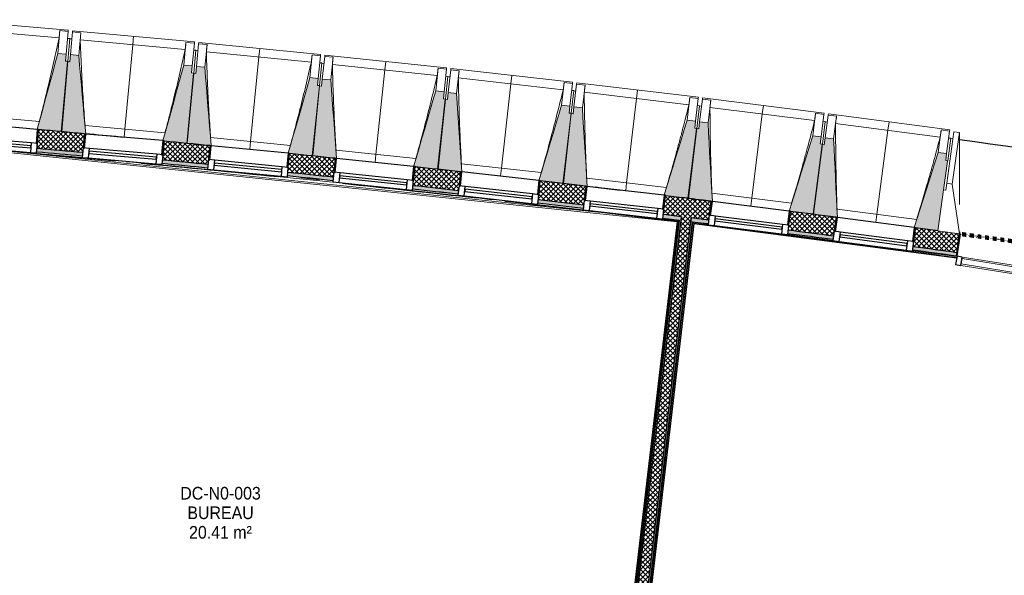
# Model space of a CAD drawing. Header units: millimetres. Extents: x -24070 to 30874, y -36590 to 4541.
# Tile 59 of 94: x -9272 to -2276, y -17807 to -13859. Entities that reach past the tile are written whole.
import ezdxf

# ---------------------------------------------------------------- set-up
doc = ezdxf.new("R2010")
doc.units = ezdxf.units.MM
doc.linetypes.add('Tiret', pattern=[2.5, 1.25, -1.25])
doc.layers.add('A-AREA', color=4, linetype='Tiret', lineweight=100, true_color=0x00ffff)
doc.layers.add('A-GLAZ', color=7, linetype='Continuous', lineweight=25, true_color=0x5c63b1)
for name, color, linetype, lineweight in [('A-AREA-IDEN', 7, 'Continuous', 30), ('A-FLOR-HRAL', 7, 'Continuous', 18), ('A-WALL', 7, 'Continuous', 25), ('A-WALL-PATT', 7, 'Continuous', 25), ('BATIEMENT', 7, 'Continuous', 18), ('BATIMENT', 7, 'Continuous', 25), ('FENETRES', 7, 'Continuous', 25), ('GEN', 7, 'Continuous', 18), ('SOLS', 7, 'Continuous', 25)]:
    doc.layers.add(name, color=color, linetype=linetype, lineweight=lineweight)
doc.styles.add('Arial', font='arial.ttf', dxfattribs={"width": 0.9, "height": 90})
pattern_1 = [(45, (0, 0), (-17.67767, 17.67767), []), (135, (0, 0), (-17.67767, -17.67767), [])]

# ---------------------------------------------------------------- blocks, each defined once
blk = doc.blocks.new('Panneau système - Vitré-356748-2021_015_1111_DCE_1_50_N0 FINI_PLB_GEN')
at = {"layer": 'BATIEMENT'}
for p, q in [((664, 20), (-664, 20)), ((-664, 20), (-664, -20)), ((664, -20), (664, 20)), ((-664, -20), (664, -20))]:
    blk.add_line(p, q, dxfattribs=at)
blk = doc.blocks.new('Meneau rectangulaire - AWS60_60x70-367281-2021_015_1111_DCE_1_50_N0 FINI_PLB_GEN')
at = {"layer": 'BATIMENT', "lineweight": 18}
for p, q in [((-2574.7, -15545.4), (-1263.7, -15757.4)), ((-2584.2, -15604.6), (-1273.3, -15816.6))]:
    blk.add_line(p, q, dxfattribs=at)
blk = doc.blocks.new('Meneau rectangulaire - AWS60_60x38-356571-2021_015_1111_DCE_1_50_N0 FINI_PLB_GEN')
at = {"layer": 'BATIMENT'}
for p, q in [((-38, 30), (0, 30)), ((-38, -30), (-38, 30)), ((0, 30), (0, -30)), ((0, -30), (-38, -30))]:
    blk.add_line(p, q, dxfattribs=at)
blk = doc.blocks.new('12_CORNIERE HABILLAGE - 12_CORNIERE HABILLAGE-370872-2021_015_1111_DCE_1_50_N0 FINI_PLB_GEN')
at = {"layer": 'GEN', "color": 8, "true_color": 0x808080}
for p, q in [((-3488.8, 158), (-3444.1, 158)), ((-3442.1, 160), (-3449.6, 160)), ((-3444.1, 158), (-3444.1, 0)), ((-3442.1, 0), (-3442.1, 160)), ((3442.1, 150.4), (3442.1, 0)), ((3444.1, 0), (3444.1, 150.4)), ((-3444.1, 0), (-3442.1, 0)), ((3442.1, 0), (3444.1, 0))]:
    blk.add_line(p, q, dxfattribs=at)
blk = doc.blocks.new('XXX_VIDE FENETRE - 550-377501-2021_015_1111_DCE_1_50_N0 FINI_PLB_GEN')
at = {"layer": 'A-GLAZ'}
for p, q in [((240, -120), (-240, -120)), ((-240, -120), (-240, -135)), ((-240, -135), (240, -135)), ((240, -135), (240, -120))]:
    blk.add_line(p, q, dxfattribs=at)
at = {"layer": 'FENETRES'}
for p, q in [((-285, 0), (-285, -100)), ((-275, 0), (-285, 0)), ((275, 0), (-275, 0)), ((-275, -100), (-275, 0)), ((285, 0), (275, 0)), ((275, 0), (275, -100)), ((285, -100), (285, 0)), ((-285, -100), (-275, -100)), ((-240, -100), (-285, -100)), ((-285, -100), (-285, -167.5)), ((-240, -167.5), (-240, -100)), ((240, -100), (-240, -100)), ((240, -100), (240, -167.5)), ((285, -100), (240, -100)), ((275, -100), (285, -100)), ((285, -167.5), (285, -100)), ((-285, -167.5), (-240, -167.5)), ((-240, -167.5), (240, -167.5)), ((240, -167.5), (285, -167.5))]:
    blk.add_line(p, q, dxfattribs=at)
blk = doc.blocks.new('Garde-corps - Garde-corps-505843-2021_015_1111_DCE_1_50_N0 FINI_PLB_GEN')
at = {"layer": 'A-FLOR-HRAL'}
for p, q in [((-9825.2, -14754.7), (-4600.3, -15294.7)), ((-9591.9, -14768.4), (-4588.7, -15285.5)), ((-8517.7, -14869.2), (-8488.4, -14872)), ((-8258.5, -14881.8), (-8097.5, -14897.3)), ((-8084.4, -14898.6), (-7936.5, -14913)), ((-7981.2, -14920.5), (-7771.3, -14941.2)), ((-7273.8, -14982.5), (-7144.3, -14995.9)), ((-6635.1, -15058.7), (-6618.7, -15060.5)), ((-6556.6, -15067.2), (-6458.6, -15077.8)), ((-6479.6, -15063.6), (-6333.6, -15079.5)), ((-6318.2, -15081.2), (-6156.9, -15099.1)), ((-4600.3, -15294.7), (-4938.3, -18181)), ((-4598.5, -15293.3), (-4936.9, -18182.8)), ((-4596.6, -15291.7), (-4935.4, -18184.8)), ((-4588.7, -15285.5), (-4929.1, -18192.7)), ((-4701.1, -15268.7), (-4585.3, -15282.9))]:
    blk.add_line(p, q, dxfattribs=at)
at = {"layer": 'A-FLOR-HRAL', "flags": 128}
for points in [[(-4600.3, -15294.7), (-4600.3, -15294.7), (-4600.2, -15294.6), (-4600.1, -15294.5), (-4599.9, -15294.3), (-4599.6, -15294.1), (-4599.4, -15294), (-4599.2, -15293.8), (-4598.9, -15293.6), (-4598.7, -15293.4), (-4598.5, -15293.3)], [(-4596.6, -15291.7), (-4592.6, -15288.6), (-4588.7, -15285.5)], [(-4588.7, -15285.5), (-4588.5, -15285.4), (-4588.2, -15285.2), (-4587.7, -15284.8), (-4587.2, -15284.4), (-4586.6, -15283.9), (-4586, -15283.4), (-4585.3, -15282.9)]]:
    blk.add_lwpolyline(points, dxfattribs=at)
at = {"layer": 'A-FLOR-HRAL'}
for radius, start, end in [(137273, 83.001273, 85.19666), (137271.2, 84.911937, 85.195943), (137269.6, 84.677453, 85.195271), (137283.1, 84.777165, 84.913087), (137269.6, 84.193646, 84.601317), (137283.1, 84.030833, 84.166322), (137269.6, 83.602126, 84.001978), (137271.2, 83.550483, 83.770246), (137269.6, 83.002675, 83.51766), (137283.1, 83.283636, 83.419558), (137271.2, 83.001996, 83.285881)]:
    blk.add_arc((-21322.9, -151541.9), radius, start, end, dxfattribs=at)
blk = doc.blocks.new('Garde-corps - Garde-corps-506028-2021_015_1111_DCE_1_50_N0 FINI_PLB_GEN')
at = {"layer": 'A-FLOR-HRAL'}
for p, q in [((-4835.2, -18259), (-4488.4, -15297.9)), ((-4834.3, -18312.6), (-4482.2, -15305.8)), ((-4832.8, -18314.6), (-4480.6, -15307.8)), ((-4831.3, -18316.4), (-4479.2, -15309.6)), ((-4488.4, -15297.9), (-4380.4, -15312)), ((-4480.6, -15307.8), (-4479.2, -15307.9)), ((-4479.2, -15309.6), (-2614.4, -15553.2)), ((-3815.2, -15385.8), (-3493.3, -15427.8)), ((-2928.1, -15501.6), (-2612.7, -15542.8)), ((-2615.8, -15539.3), (-2612.2, -15539.8))]:
    blk.add_line(p, q, dxfattribs=at)
at = {"layer": 'A-FLOR-HRAL', "flags": 128}
blk.add_lwpolyline([(-4482.2, -15305.8), (-4485.3, -15301.9), (-4488.4, -15297.9)], dxfattribs=at)
at = {"layer": 'A-FLOR-HRAL'}
for radius, start, end in [(137273, 82.166733, 82.953168), (137269.6, 82.166766, 82.951749), (137271.2, 82.16675, 82.559535)]:
    blk.add_arc((-21322.9, -151541.9), radius, start, end, dxfattribs=at)
for points, knots in [([(-4488.4, -15297.9), (-4488.4, -15297.9), (-4488.4, -15297.9), (-4488.5, -15297.8), (-4488.5, -15297.8), (-4488.6, -15297.7), (-4488.6, -15297.6), (-4488.7, -15297.5), (-4488.8, -15297.4), (-4488.8, -15297.3), (-4488.9, -15297.2), (-4489, -15297.1), (-4489.1, -15297), (-4489.2, -15296.8), (-4489.3, -15296.7), (-4489.5, -15296.5), (-4489.6, -15296.4), (-4489.7, -15296.3), (-4489.8, -15296.1), (-4490.1, -15295.7), (-4490.5, -15295.2), (-4490.9, -15294.7), (-4491, -15294.5)], [0, 0, 0, 0, 0.071429, 0.107143, 0.142857, 0.178571, 0.214286, 0.25, 0.285714, 0.321429, 0.357143, 0.392857, 0.428571, 0.464286, 0.5, 0.535714, 0.571429, 0.607143, 0.642857, 0.714286, 0.857143, 1, 1, 1, 1]), ([(-4479.2, -15309.6), (-4479.2, -15309.6), (-4479.2, -15309.6), (-4479.3, -15309.5), (-4479.4, -15309.4), (-4479.5, -15309.3), (-4479.6, -15309.1), (-4479.8, -15308.9), (-4479.9, -15308.7), (-4480.1, -15308.5), (-4480.3, -15308.3), (-4480.4, -15308), (-4480.6, -15307.9), (-4480.6, -15307.8)], [0.075, 0.075, 0.075, 0.075, 0.15, 0.2125, 0.275, 0.35, 0.425, 0.5, 0.6, 0.7, 0.775, 0.85, 1, 1, 1, 1])]:
    blk.add_open_spline(points, degree=3, knots=knots, dxfattribs=at)
blk = doc.blocks.new('B02_ARC_rvt-1-2021_015_1111_DCE_1_50_N0 FINI_PLB_GEN')
at = {"layer": 'A-WALL-PATT', "lineweight": 18}
h = blk.add_hatch(dxfattribs=at)
h.set_pattern_fill('FP_1', color=256, style=0, pattern_type=2)
h.set_pattern_definition(pattern_1)
h.paths.add_polyline_path([(-2612.4, -15514.6), (-2594.6, -15381.2), (-2906.6, -15338.2), (-2924.2, -15472), (-2712.5, -15500.8)])
h.paths.add_polyline_path([(-3489.2, -15396.8), (-3471.6, -15263), (-3794.6, -15221.1), (-3811.3, -15355), (-3493.4, -15396.3)])
h.paths.add_polyline_path([(-4376.8, -15283.5), (-4360.1, -15149.5), (-4683.3, -15109.7), (-4698.3, -15243.9), (-4380.8, -15283)])
h.paths.add_polyline_path([(-5264.3, -15176.1), (-5249.3, -15041.9), (-5572.8, -15004.2), (-5587.8, -15138.4), (-5268.1, -15175.6)])
h.paths.add_polyline_path([(-6154.1, -15074.2), (-6139.2, -14940), (-6462.9, -14904.4), (-6477, -15038.7), (-6157.7, -15073.8)])
h.paths.add_polyline_path([(-7043.8, -14978.3), (-7030.1, -14843.9), (-7353.6, -14810.5), (-7366.9, -14944.9), (-7047.2, -14977.9)])
h.paths.add_polyline_path([(-7934, -14888.1), (-7921.1, -14753.7), (-8245, -14722.4), (-8256.4, -14856.9), (-7937.2, -14887.8)])
h.paths.add_polyline_path([(-8824, -14803.8), (-8812.5, -14669.3), (-9136.9, -14640.1), (-9148.3, -14774.6), (-8826.9, -14803.6)])
h.paths.add_polyline_path([(-9716.2, -14725.2), (-9704.9, -14590.7), (-10029.3, -14563.6), (-10039.9, -14698.1), (-9718.9, -14725)])
h.paths.add_polyline_path([(-10608, -14652.5), (-10597.7, -14517.9), (-10922.2, -14492.9), (-10931.9, -14627.5), (-10610.6, -14652.3)])
h.paths.add_polyline_path([(-11500.3, -14585.6), (-11490.9, -14450.9), (-11815.5, -14428), (-11823.4, -14562.8), (-11502.7, -14585.4)])
h.paths.add_polyline_path([(-12392.2, -14524.5), (-12384.2, -14389.7), (-12709.2, -14368.9), (-12717.2, -14503.7), (-12394.2, -14524.4)])
h.paths.add_polyline_path([(-13286.1, -14469.2), (-13278.2, -14334.4), (-13603.3, -14315.7), (-13610.4, -14450.5), (-13288, -14469.1)])
h.paths.add_polyline_path([(-14179.6, -14419.7), (-14172.5, -14284.9), (-14497.7, -14268.3), (-14503.9, -14403.2), (-14181.3, -14419.6)])
h.paths.add_polyline_path([(-15073.3, -14376.1), (-15067.1, -14241.2), (-15392.5, -14226.8), (-15397.8, -14361.7), (-15074.8, -14376)])
h.paths.add_polyline_path([(-15967.3, -14338.3), (-15962, -14203.4), (-16287.4, -14191), (-16291.9, -14326), (-15968.6, -14338.2)])
h.paths.add_polyline_path([(-16861.5, -14306.3), (-16857.1, -14171.3), (-17182.6, -14161.1), (-17186.2, -14296.1), (-16862.6, -14306.2)])
h.paths.add_polyline_path([(-17755.9, -14280.1), (-17752.4, -14145.2), (-18078, -14137.1), (-18080.6, -14272.1), (-17756.8, -14280.1)])
h.paths.add_polyline_path([(-18650.5, -14259.8), (-18647.8, -14124.8), (-18973.4, -14118.9), (-18974.8, -14253.9), (-18651.1, -14259.8)])
h.paths.add_polyline_path([(-23343, -14248.6), (-23124.3, -14245.6), (-23126, -14110.6), (-23345.1, -14113.6), (-23343, -14247.7)])
h.paths.add_polyline_path([(-19545.2, -14245.3), (-19543.4, -14110.3), (-19869, -14106.5), (-19869.7, -14241.5), (-19545.6, -14245.3)])
h.paths.add_polyline_path([(-22554.3, -14239.3), (-22229.5, -14236.8), (-22230.4, -14101.8), (-22556, -14104.3), (-22554.3, -14237.9)])
h.paths.add_polyline_path([(-20439.9, -14236.6), (-20439, -14101.6), (-20764.7, -14099.9), (-20764.7, -14234.9), (-20440.2, -14236.6)])
h.paths.add_polyline_path([(-21659.5, -14234.2), (-21334.7, -14233.8), (-21334.7, -14098.8), (-21660.4, -14099.2), (-21659.5, -14233.9)])
at = {"layer": 'A-WALL-PATT', "true_color": 0xdadada}
h = blk.add_hatch(color=254, dxfattribs=at)
h.paths.add_polyline_path([(-2615.8, -15539.3), (-2612.4, -15514.6), (-2924.2, -15472), (-2927.5, -15496.8), (-2737.8, -15522.6)])
h.paths.add_polyline_path([(-3492.5, -15421.6), (-3489.2, -15396.8), (-3811.3, -15355), (-3814.4, -15379.8), (-3493.4, -15421.5)])
h.paths.add_polyline_path([(-4379.9, -15308.3), (-4376.8, -15283.5), (-4500.5, -15268.2), (-4503.4, -15293), (-4380.8, -15308.2)])
h.paths.add_polyline_path([(-4572.9, -15284.4), (-4570, -15259.6), (-4698.3, -15243.9), (-4701.1, -15268.7), (-4579.1, -15283.7)])
h.paths.add_polyline_path([(-5267, -15200.9), (-5264.3, -15176.1), (-5587.8, -15138.4), (-5590.5, -15163.2), (-5268.1, -15200.8)])
h.paths.add_polyline_path([(-6156.9, -15099.1), (-6154.1, -15074.2), (-6477, -15038.7), (-6479.6, -15063.6), (-6157.7, -15099)])
h.paths.add_polyline_path([(-7046.4, -15003.1), (-7043.8, -14978.3), (-7366.9, -14944.9), (-7369.3, -14969.7), (-7047.2, -15003)])
h.paths.add_polyline_path([(-7936.5, -14913), (-7934, -14888.1), (-8256.4, -14856.9), (-8258.5, -14881.8), (-7937.2, -14912.9)])
h.paths.add_polyline_path([(-8826.1, -14828.7), (-8824, -14803.8), (-9148.3, -14774.6), (-9150.4, -14799.5), (-8826.9, -14828.7)])
h.paths.add_polyline_path([(-9718.3, -14750.1), (-9716.2, -14725.2), (-9847.3, -14714.2), (-9849.8, -14739), (-9718.9, -14750.1)])
h.paths.add_polyline_path([(-9919.5, -14733.2), (-9917.1, -14708.3), (-10039.9, -14698.1), (-10041.8, -14723.1), (-9925.8, -14732.7)])
h.paths.add_polyline_path([(-10610, -14677.4), (-10608, -14652.5), (-10931.9, -14627.5), (-10933.7, -14652.5), (-10610.6, -14677.4)])
h.paths.add_polyline_path([(-11502.1, -14610.5), (-11500.3, -14585.6), (-11823.4, -14562.8), (-11824.9, -14587.7), (-11502.7, -14610.5)])
h.paths.add_polyline_path([(-12393.6, -14549.5), (-12392.2, -14524.5), (-12717.2, -14503.7), (-12718.6, -14528.7), (-12394.2, -14549.4)])
h.paths.add_polyline_path([(-13287.6, -14494.1), (-13286.1, -14469.2), (-13610.4, -14450.5), (-13611.7, -14475.5), (-13288, -14494.1)])
h.paths.add_polyline_path([(-14180.9, -14444.7), (-14179.6, -14419.7), (-14311.6, -14412.9), (-14313.7, -14437.8), (-14181.3, -14444.7)])
h.paths.add_polyline_path([(-14383.6, -14434.3), (-14381.6, -14409.3), (-14503.9, -14403.2), (-14505.1, -14428.2), (-14389.9, -14433.9)])
h.paths.add_polyline_path([(-15074.4, -14401), (-15073.3, -14376.1), (-15397.8, -14361.7), (-15398.8, -14386.7), (-15074.8, -14401)])
h.paths.add_polyline_path([(-15968.3, -14363.2), (-15967.3, -14338.3), (-16291.9, -14326), (-16292.7, -14351), (-15968.6, -14363.2)])
h.paths.add_polyline_path([(-16862.3, -14331.3), (-16861.5, -14306.3), (-17186.2, -14296.1), (-17186.8, -14321.1), (-16862.6, -14331.2)])
h.paths.add_polyline_path([(-17756.6, -14305.1), (-17755.9, -14280.1), (-18080.6, -14272.1), (-18081.1, -14297.1), (-17756.8, -14305.1)])
h.paths.add_polyline_path([(-18651, -14284.8), (-18650.5, -14259.8), (-18975.3, -14253.8), (-18975.6, -14278.8), (-18651.1, -14284.8)])
h.paths.add_polyline_path([(-23207.7, -14271.7), (-23124, -14270.6), (-23124.7, -14245.6), (-23208, -14246.7), (-23207.7, -14271.5)])
h.paths.add_polyline_path([(-19545.5, -14270.3), (-19545.6, -14245.3), (-19870, -14241.5), (-19869.7, -14266.5), (-19545.6, -14270.3)])
h.paths.add_polyline_path([(-22554, -14264.3), (-22229.4, -14261.8), (-22229.8, -14236.8), (-22554.3, -14239.3)])
h.paths.add_polyline_path([(-20440.1, -14261.6), (-20440.2, -14236.6), (-20764.7, -14234.9), (-20764.7, -14259.9), (-20440.2, -14261.6)])
h.paths.add_polyline_path([(-21659.4, -14259.2), (-21334.8, -14258.8), (-21334.8, -14233.8), (-21659.5, -14234.2)])
h = blk.add_hatch(color=254, dxfattribs=at)
h.paths.add_polyline_path([(-4914.1, -18197.4), (-4572.9, -15284.4), (-4585.3, -15282.9), (-4926.5, -18196)])
h.paths.add_polyline_path([(-4554.3, -15125.5), (-4554.2, -15124.6), (-4566.6, -15123.2), (-4566.6, -15124), (-4560.5, -15124.8)])
at = {"layer": 'A-WALL-PATT', "lineweight": 18}
h = blk.add_hatch(dxfattribs=at)
h.set_pattern_fill('FP_1', color=256, style=0, pattern_type=2)
h.set_pattern_definition(pattern_1)
h.paths.add_polyline_path([(-4846, -18218), (-4500.5, -15268.2), (-4570, -15259.6), (-4915.5, -18209.9), (-4854.1, -18217)])
h.paths.add_polyline_path([(-4484.8, -15134.1), (-4484.8, -15132.7), (-4554.2, -15124.8), (-4554.2, -15125.5), (-4495.6, -15132.8)])
at = {"layer": 'A-WALL-PATT', "lineweight": 5, "true_color": 0xdadada}
h = blk.add_hatch(color=254, dxfattribs=at)
h.paths.add_polyline_path([(-4841.7, -18289), (-4491, -15294.5), (-4503.4, -15293), (-4854.1, -18287.5), (-4846, -18288.5)])
h.paths.add_polyline_path([(-4472.4, -15135.6), (-4472.3, -15134.2), (-4484.7, -15132.8), (-4484.7, -15134.1), (-4478.6, -15134.8)])
at = {"layer": 'A-AREA'}
blk.add_line((-2594, -15380.8), (-2588.7, -15381.5), dxfattribs=at)
blk.add_arc((-21322.9, -151541.9), 137443.1, 79.294939, 82.165076, dxfattribs=at)
at = {"layer": 'A-WALL'}
for p, q in [((-4554.3, -15125.5), (-4554.2, -15124.6)), ((-4484.8, -15134.1), (-4484.7, -15132.8)), ((-4570, -15259.6), (-4698.3, -15243.9)), ((-4914.1, -18197.4), (-4572.9, -15284.4)), ((-4844.5, -18205.6), (-4503.4, -15293)), ((-4572.9, -15284.4), (-4570, -15259.6)), ((-4570, -15259.6), (-4572.9, -15284.4)), ((-4500.5, -15268.2), (-4503.4, -15293)), ((-4503.4, -15293), (-4500.5, -15268.2)), ((-4376.8, -15283.5), (-4500.5, -15268.2))]:
    blk.add_line(p, q, dxfattribs=at)
at = {"layer": 'A-WALL', "flags": 128}
for points in [[(-4554.3, -15125.5), (-4560.5, -15124.8), (-4566.7, -15124)], [(-4566.7, -15124), (-4560.5, -15124.8), (-4554.3, -15125.5)], [(-4472.4, -15135.6), (-4478.6, -15134.8), (-4484.8, -15134.1)], [(-4484.8, -15134.1), (-4478.6, -15134.8), (-4472.4, -15135.6)]]:
    blk.add_lwpolyline(points, dxfattribs=at)
at = {"layer": 'A-WALL'}
for start, end in [(84.77723, 84.913127), (84.404212, 84.539372), (84.030829, 84.166362), (83.657447, 83.79298), (83.283701, 83.419598), (82.537301, 82.672834), (82.168129, 82.299452)]:
    blk.add_arc((-21322.9, -151541.9), 137308.1, start, end, dxfattribs=at)
at = {"layer": 'BATIEMENT', "lineweight": 25}
for p, q in [((-8812.7, -14671.1), (-8812.5, -14669.3)), ((-5249.5, -15043.6), (-5249.3, -15041.9)), ((-4566.6, -15123.2), (-4566.7, -15124)), ((-4472.3, -15134.2), (-4566.6, -15123.2)), ((-4472.4, -15135.6), (-4472.3, -15134.2)), ((-4585.3, -15282.9), (-4926.5, -18196)), ((-4832.1, -18207), (-4491, -15294.5)), ((-2747.4, -15359.8), (-2906.6, -15338.2)), ((-2615.8, -15539.3), (-2594.1, -15381.3))]:
    blk.add_line(p, q, dxfattribs=at)
at = {"layer": 'BATIEMENT', "lineweight": 25, "flags": 128}
for points in [[(-4566.7, -15124), (-4625, -15116.8), (-4683.3, -15109.7)], [(-4360.1, -15149.5), (-4416.3, -15142.6), (-4472.4, -15135.6)], [(-4701.1, -15268.7), (-4643.2, -15275.8), (-4585.3, -15282.9)], [(-4491, -15294.5), (-4435.5, -15301.4), (-4379.9, -15308.3)]]:
    blk.add_lwpolyline(points, dxfattribs=at)
at = {"layer": 'BATIEMENT', "lineweight": 25}
for radius, start, end in [(137443.1, 84.777576, 84.91334), (137443.1, 84.404192, 84.539953), (137283.1, 84.777165, 84.913087), (137443.1, 84.03081, 84.166576), (137283.1, 84.404215, 84.539265), (137283.1, 84.030833, 84.166323), (137443.1, 83.657428, 83.793194), (137443.1, 83.284048, 83.419812), (137283.1, 83.657451, 83.79294), (137283.1, 83.283636, 83.419558), (137443.1, 82.537283, 82.673048), (137283.1, 82.537305, 82.672794), (137283.1, 82.168129, 82.299412)]:
    blk.add_arc((-21322.9, -151541.9), radius, start, end, dxfattribs=at)
at = {"layer": 'BATIMENT'}
blk.add_line((-5239.5, -15043), (-5006.2, -15070.7), dxfattribs=at)
blk.add_arc((-21322.9, -151541.9), 137443.1, 84.671198, 84.773454, dxfattribs=at)
at = {"layer": 'SOLS'}
for p, q in [((-9044.9, -14648.3), (-9054.9, -14647.4)), ((-6460.5, -14904.7), (-6462.9, -14904.4)), ((-7208.7, -14986.2), (-7273.6, -14979.6)), ((-7143.9, -14993), (-7207.8, -14986.3)), ((-5153.7, -15053.2), (-5179.4, -15050.1)), ((-3557.9, -15413.1), (-3562.8, -15412.4)), ((-3539.6, -15415.4), (-3545.1, -15414.7))]:
    blk.add_line(p, q, dxfattribs=at)
at = {"layer": 'BATIEMENT', "lineweight": 18}
for name in ['Garde-corps - Garde-corps-505843-2021_015_1111_DCE_1_50_N0 FINI_PLB_GEN', 'Garde-corps - Garde-corps-506028-2021_015_1111_DCE_1_50_N0 FINI_PLB_GEN']:
    blk.add_blockref(name, (0, 0), dxfattribs=at)
at = {"layer": 'BATIMENT', "lineweight": 18, "extrusion": (0, 0, -1), "rotation": 9.184723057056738}
blk.add_blockref('Meneau rectangulaire - AWS60_60x38-356571-2021_015_1111_DCE_1_50_N0 FINI_PLB_GEN', (2617, -15569), dxfattribs=at)
at = {"layer": 'BATIMENT', "lineweight": 18}
blk.add_blockref('Meneau rectangulaire - AWS60_60x70-367281-2021_015_1111_DCE_1_50_N0 FINI_PLB_GEN', (0, 0), dxfattribs=at)
at = {"layer": 'BATIMENT', "lineweight": 18, "rotation": 170.8152769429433}
blk.add_blockref('Panneau système - Vitré-356748-2021_015_1111_DCE_1_50_N0 FINI_PLB_GEN', (-1924, -15681), dxfattribs=at)
at = {"layer": 'FENETRES', "lineweight": 18}
for p, rotation in [((-9420.8, -14614.9), 355.1300079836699), ((-8528.7, -14695.3), 355.1300079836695), ((-7637.2, -14781.6), 354.383875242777), ((-6746.2, -14873.7), 354.0108088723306), ((-5855.9, -14971.6), 353.6377425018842), ((-4966.3, -15075.2), 353.6377425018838), ((-4077.3, -15184.7), 352.8916097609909), ((-3189.1, -15299.9), 352.5185433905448)]:
    blk.add_blockref('XXX_VIDE FENETRE - 550-377501-2021_015_1111_DCE_1_50_N0 FINI_PLB_GEN', p, dxfattribs=dict(at, rotation=rotation))
at = {"layer": 'GEN', "lineweight": 18, "rotation": 350.8152769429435}
blk.add_blockref('12_CORNIERE HABILLAGE - 12_CORNIERE HABILLAGE-370872-2021_015_1111_DCE_1_50_N0 FINI_PLB_GEN', (785.8, -16088.8), dxfattribs=at)
blk = doc.blocks.new('20_MUR PREFA_01 - Type 1-3119337-2021_015_1111_DCE_1_50_N0 FINI_PLB_GEN')
at = {"layer": 'GEN'}
for p, q in [((0, 722.1), (0, 661.4)), ((0, 661.4), (0, 58.5)), ((0, 0.7), (0, 58.5))]:
    blk.add_line(p, q, dxfattribs=at)
blk = doc.blocks.new('26_POTEAU GAUCHE - MODULE_05-3157953-2021_015_1111_DCE_1_50_N0 FINI_PLB_GEN')
at = {"layer": 'BATIMENT', "lineweight": 18}
for p, q in [((-435, 713), (-395, 713)), ((-435, 344), (-435, 713)), ((-395, 713), (-324.2, 208.1)), ((-395, 344), (-395, 713)), ((-450, 663), (-435, 663)), ((-450, 294), (-450, 500.9)), ((-450, 0), (-450, 294)), ((-450, 294), (-435, 294)), ((-435, 294), (-435, 344)), ((-435, 344), (-395, 344)), ((-395, 344), (-295, 0)), ((-295, 0), (-450, 0))]:
    blk.add_line(p, q, dxfattribs=at)
blk = doc.blocks.new('B02_DC_STR_rvt-1-2021_015_1111_DCE_1_50_N0 FINI_PLB_GEN')
at = {"layer": 'BATIMENT', "lineweight": 5, "true_color": 0x787878}
for points in [[(-8972.4, -14653.8), (-8929.9, -14154.7), (-8944.9, -14153.4), (-8940.6, -14103.6), (-9000.4, -14098.5), (-9146.6, -14638.2), (-9136.8, -14639.1), (-9136.8, -14639.8), (-9073.6, -14645.1)], [(-8802.6, -14670.9), (-8851.8, -14113.2), (-8911.6, -14107.7), (-8916.2, -14157.5), (-8931.1, -14156.1), (-8976.9, -14654.9), (-8868.5, -14664.8)], [(-8080.6, -14737.1), (-8034.9, -14238.3), (-8049.8, -14237), (-8045.2, -14187.2), (-8105, -14181.7), (-8254.2, -14718.7), (-8244.7, -14719.5), (-8244.7, -14722.1), (-8102.2, -14735.2)], [(-7911, -14754.7), (-7956.5, -14197.3), (-8016.2, -14191.5), (-8021.1, -14241.2), (-8036.1, -14239.8), (-8085.1, -14738.3), (-7920.9, -14754.4), (-7920.8, -14753.7), (-7916.6, -14754.1)], [(-7189.4, -14826.3), (-7140.4, -14327.8), (-7155.3, -14326.4), (-7150.4, -14276.6), (-7210.1, -14270.7), (-7363.4, -14808.5), (-7353.5, -14809.5), (-7353.5, -14810.2), (-7286.8, -14816.7)], [(-7019.9, -14845), (-7061.8, -14287.3), (-7121.5, -14281.1), (-7126.7, -14330.8), (-7141.6, -14329.2), (-7193.9, -14827.4), (-7029.8, -14844.6), (-7029.7, -14843.9)], [(-6298.8, -14921.3), (-6246.5, -14423.1), (-6261.4, -14421.6), (-6256.2, -14371.9), (-6315.9, -14365.6), (-6472.6, -14902.4), (-6462.8, -14903.4), (-6462.8, -14904.1), (-6314.1, -14919.7)], [(-6129.3, -14941.1), (-6167.6, -14383.2), (-6227.3, -14376.5), (-6232.8, -14426.2), (-6247.7, -14424.6), (-6303.2, -14922.4), (-6139.2, -14940.7), (-6138.9, -14940), (-6134.1, -14940.5)], [(-5408.8, -15022.1), (-5353.3, -14524.3), (-5368.2, -14522.6), (-5362.6, -14472.9), (-5422.3, -14466.3), (-5582.5, -15002), (-5572.7, -15003.1), (-5572.7, -15003.8), (-5502.5, -15011.7)], [(-5239.4, -15043.7), (-5274.1, -14484.8), (-5333.7, -14477.8), (-5339.6, -14527.4), (-5354.5, -14525.7), (-5413.2, -15023.1), (-5239.6, -15043.6)], [(-4519.4, -15128.7), (-4460.7, -14631.2), (-4475.6, -14629.5), (-4469.7, -14579.8), (-4529.3, -14572.8), (-4692.5, -15105.7), (-4683, -15106.8), (-4683, -15109.4), (-4525.9, -15127.9)], [(-4350.3, -15150.6), (-4381.3, -14592.3), (-4440.9, -14584.9), (-4447, -14634.5), (-4461.9, -14632.6), (-4523.9, -15129.7), (-4360.2, -15150.1), (-4360.1, -15149.4)], [(-3630.8, -15241), (-3568.8, -14744), (-3583.7, -14742.1), (-3577.5, -14692.5), (-3637.1, -14685.1), (-3804.3, -15218.7), (-3794.5, -15220), (-3794.5, -15220.6), (-3720.8, -15229.8)], [(-3461.8, -15264.1), (-3489.2, -14705.6), (-3548.7, -14697.8), (-3555.2, -14747.3), (-3570.1, -14745.4), (-3635.3, -15242), (-3471.7, -15263.5), (-3471.6, -15262.8), (-3465.2, -15263.7)], [(-2747.3, -15358.6), (-2678.8, -14864), (-2678, -14864.1), (-2677.8, -14862.6), (-2692.6, -14860.6), (-2686.1, -14811), (-2745.6, -14803.2), (-2916.3, -15335.7), (-2906.5, -15337), (-2906.5, -15337.7), (-2747.5, -15358.6)]]:
    blk.add_hatch(color=8, dxfattribs=at).paths.add_polyline_path(points)
at = {"layer": 'BATIEMENT'}
for p, q in [((-8940.6, -14103.6), (-9000.4, -14098.5)), ((-8944.9, -14153.4), (-8940.6, -14103.6)), ((-8911.6, -14107.7), (-8916.2, -14157.5)), ((-8851.8, -14113.2), (-8911.6, -14107.7)), ((-8931.1, -14156.1), (-8976.9, -14654.9)), ((-8972.4, -14653.8), (-8929.9, -14154.7)), ((-8929.9, -14154.7), (-8944.9, -14153.4)), ((-8916.2, -14157.5), (-8931.1, -14156.1)), ((-8045.2, -14187.2), (-8105, -14181.7)), ((-8049.8, -14237), (-8045.2, -14187.2)), ((-8016.2, -14191.5), (-8021.1, -14241.2)), ((-7956.5, -14197.3), (-8016.2, -14191.5)), ((-8036.1, -14239.8), (-8085.1, -14738.3)), ((-8080.6, -14737.1), (-8034.9, -14238.3)), ((-8034.9, -14238.3), (-8049.8, -14237)), ((-8021.1, -14241.2), (-8036.1, -14239.8)), ((-7150.4, -14276.6), (-7210.1, -14270.7)), ((-7141.6, -14329.2), (-7193.9, -14827.4)), ((-7189.4, -14826.3), (-7140.4, -14327.8)), ((-7155.3, -14326.4), (-7150.4, -14276.6)), ((-7140.4, -14327.8), (-7155.3, -14326.4)), ((-7126.7, -14330.8), (-7141.6, -14329.2)), ((-7121.5, -14281.1), (-7126.7, -14330.8)), ((-7061.8, -14287.3), (-7121.5, -14281.1)), ((-6256.2, -14371.9), (-6315.9, -14365.6)), ((-6261.4, -14421.6), (-6256.2, -14371.9)), ((-6227.3, -14376.5), (-6232.8, -14426.2)), ((-6167.6, -14383.2), (-6227.3, -14376.5)), ((-6247.7, -14424.6), (-6303.2, -14922.4)), ((-6298.8, -14921.3), (-6246.5, -14423.1)), ((-6246.5, -14423.1), (-6261.4, -14421.6)), ((-6232.8, -14426.2), (-6247.7, -14424.6)), ((-5362.6, -14472.9), (-5422.3, -14466.3)), ((-5368.2, -14522.6), (-5362.6, -14472.9)), ((-5333.7, -14477.8), (-5339.6, -14527.4)), ((-5274.1, -14484.8), (-5333.7, -14477.8)), ((-5354.5, -14525.7), (-5413.2, -15023.1)), ((-5408.8, -15022.1), (-5353.3, -14524.3)), ((-5353.3, -14524.3), (-5368.2, -14522.6)), ((-5339.6, -14527.4), (-5354.5, -14525.7)), ((-4469.7, -14579.8), (-4529.3, -14572.8)), ((-4475.6, -14629.5), (-4469.7, -14579.8)), ((-4440.9, -14584.9), (-4447, -14634.5)), ((-4381.3, -14592.3), (-4440.9, -14584.9)), ((-9136.9, -14639.7), (-8972.4, -14653.8)), ((-8976.9, -14654.9), (-8802.6, -14670.9)), ((-4461.9, -14632.6), (-4523.9, -15129.7)), ((-4519.4, -15128.7), (-4460.7, -14631.2)), ((-4460.7, -14631.2), (-4475.6, -14629.5)), ((-4447, -14634.5), (-4461.9, -14632.6)), ((-3577.5, -14692.5), (-3637.1, -14685.1)), ((-8244.9, -14722.1), (-8080.6, -14737.1)), ((-8085.1, -14738.3), (-7920.9, -14754.4)), ((-3570.1, -14745.4), (-3635.3, -15242)), ((-3630.8, -15241), (-3568.8, -14744)), ((-3583.7, -14742.1), (-3577.5, -14692.5)), ((-3568.8, -14744), (-3583.7, -14742.1)), ((-3555.2, -14747.3), (-3570.1, -14745.4)), ((-3548.7, -14697.8), (-3555.2, -14747.3)), ((-3489.2, -14705.6), (-3548.7, -14697.8)), ((-7353.7, -14810.2), (-7189.4, -14826.3)), ((-7193.9, -14827.4), (-7029.8, -14844.6)), ((-2686.1, -14811), (-2745.6, -14803.2)), ((-2692.6, -14860.6), (-2686.1, -14811)), ((-2677.8, -14862.6), (-2692.6, -14860.6)), ((-2678, -14864.1), (-2677.8, -14862.6)), ((-6462.9, -14904.1), (-6298.8, -14921.3)), ((-6303.2, -14922.4), (-6139.2, -14940.7)), ((-5572.8, -15003.8), (-5408.8, -15022.1)), ((-5413.2, -15023.1), (-5239.4, -15043.7)), ((-4683.3, -15109.3), (-4519.4, -15128.7)), ((-4523.9, -15129.7), (-4360.2, -15150.1)), ((-3794.6, -15220.6), (-3630.8, -15241)), ((-3635.3, -15242), (-3471.7, -15263.5)), ((-2906.6, -15337.7), (-2747.2, -15358.6))]:
    blk.add_line(p, q, dxfattribs=at)
at = {"layer": 'BATIEMENT', "flags": 128}
for points in [[(-9000.4, -14098.5), (-9018.7, -14166), (-9037, -14233.6), (-9055.3, -14301.1), (-9073.6, -14368.7), (-9091.9, -14436.2), (-9110.2, -14503.8), (-9128.5, -14571.4), (-9146.6, -14638.2)], [(-8802.6, -14670.9), (-8808.8, -14601.2), (-8814.9, -14531.5), (-8821.1, -14461.7), (-8827.2, -14392), (-8833.4, -14322.3), (-8839.5, -14252.6), (-8845.7, -14182.9), (-8851.8, -14113.2)], [(-8105, -14181.7), (-8123.7, -14249.1), (-8142.5, -14316.6), (-8161.2, -14384), (-8179.9, -14451.4), (-8198.7, -14518.9), (-8217.4, -14586.3), (-8236.2, -14653.7), (-8254.2, -14718.7)], [(-7911, -14754.7), (-7916.6, -14685.6), (-7922.3, -14615.9), (-7928, -14546.1), (-7933.7, -14476.4), (-7939.4, -14406.6), (-7945.1, -14336.8), (-7950.8, -14267.1), (-7956.5, -14197.3)], [(-7210.1, -14270.7), (-7229.3, -14338), (-7248.5, -14405.3), (-7267.7, -14472.7), (-7286.8, -14540), (-7306, -14607.3), (-7325.2, -14674.6), (-7344.4, -14741.9), (-7363.4, -14808.5)], [(-7019.9, -14845), (-7025.1, -14775.9), (-7030.3, -14706.1), (-7035.5, -14636.3), (-7040.8, -14566.5), (-7046, -14496.7), (-7051.3, -14426.9), (-7056.5, -14357.1), (-7061.8, -14287.3)], [(-6315.9, -14365.6), (-6335.5, -14432.8), (-6355.1, -14500), (-6374.7, -14567.1), (-6394.3, -14634.3), (-6414, -14701.5), (-6433.6, -14768.7), (-6453.2, -14835.9), (-6472.6, -14902.4)], [(-6129.3, -14941.1), (-6134.1, -14871.9), (-6138.9, -14802.1), (-6143.7, -14732.3), (-6148.5, -14662.5), (-6153.3, -14592.6), (-6158.1, -14522.8), (-6162.8, -14453), (-6167.6, -14383.2)], [(-5422.3, -14466.3), (-5442.3, -14533.3), (-5462.4, -14600.4), (-5482.4, -14667.4), (-5502.5, -14734.5), (-5522.5, -14801.5), (-5542.6, -14868.6), (-5562.6, -14935.7), (-5582.5, -15002)], [(-5239.4, -15043.7), (-5243.8, -14973.8), (-5248.1, -14903.9), (-5252.5, -14834.1), (-5256.8, -14764.2), (-5261.1, -14694.4), (-5265.5, -14624.5), (-5269.8, -14554.7), (-5274.1, -14484.8)], [(-4529.3, -14572.8), (-4549.8, -14639.7), (-4570.3, -14706.6), (-4590.8, -14773.5), (-4611.3, -14840.5), (-4631.8, -14907.4), (-4652.3, -14974.3), (-4672.7, -15041.2), (-4692.5, -15105.7)], [(-4350.3, -15150.6), (-4354.1, -15081.5), (-4358, -15011.6), (-4361.9, -14941.7), (-4365.8, -14871.8), (-4369.7, -14801.9), (-4373.6, -14732), (-4377.4, -14662.2), (-4381.3, -14592.3)], [(-3637.1, -14685.1), (-3658, -14751.9), (-3678.9, -14818.7), (-3699.9, -14885.5), (-3720.8, -14952.2), (-3741.7, -15019), (-3762.6, -15085.8), (-3783.6, -15152.6), (-3804.3, -15218.7)], [(-3461.8, -15264.1), (-3465.2, -15194.9), (-3468.7, -15125), (-3472.1, -15055.1), (-3475.5, -14985.2), (-3478.9, -14915.3), (-3482.4, -14845.4), (-3485.8, -14775.5), (-3489.2, -14705.6)], [(-2745.6, -14803.2), (-2767, -14869.9), (-2788.3, -14936.5), (-2809.7, -15003.2), (-2831, -15069.8), (-2852.4, -15136.5), (-2873.8, -15203.1), (-2895.1, -15269.8), (-2916.3, -15335.7)]]:
    blk.add_lwpolyline(points, dxfattribs=at)
at = {"layer": 'BATIMENT', "lineweight": 18}
for p, q in [((-8926.1, -13933), (-9792.9, -13859.2)), ((-8991.2, -13988.3), (-9738.1, -13924.7)), ((-8986.6, -13937), (-9000.4, -14098.5)), ((-8986.7, -13937.2), (-8986.6, -13937)), ((-8986.6, -13937), (-8926.8, -13942.1)), ((-8926.8, -13942.1), (-8940.6, -14103.6)), ((-8926.1, -13933), (-8926.8, -13942.1)), ((-8911.6, -14107.7), (-8896.8, -13946.3)), ((-8896.8, -13946.3), (-8896, -13937.2)), ((-8896.8, -13946.3), (-8837, -13951.7)), ((-8029.6, -14016.7), (-8896, -13937.2)), ((-8851.8, -14113.2), (-8837, -13951.7)), ((-8837, -13951.7), (-8837, -13952)), ((-8916.1, -13993.2), (-8931.1, -13991.9)), ((-8916.1, -13993.2), (-8929.9, -14154.7)), ((-8901.3, -13996), (-8916.3, -13994.7)), ((-8095.1, -14071.6), (-8841.5, -14003.1)), ((-8090.2, -14020.3), (-8105, -14181.7)), ((-8090.2, -14020.3), (-8030.4, -14025.8)), ((-8090.2, -14020.5), (-8090.2, -14020.3)), ((-8030.4, -14025.8), (-8045.2, -14187.2)), ((-8029.6, -14016.7), (-8030.4, -14025.8)), ((-8016.2, -14191.5), (-8000.4, -14030.1)), ((-8000.4, -14030.1), (-7999.5, -14021.1)), ((-8000.4, -14030.1), (-7940.7, -14036)), ((-7133.7, -14106.3), (-7999.5, -14021.1)), ((-7956.5, -14197.3), (-7940.7, -14036)), ((-7940.7, -14036), (-7940.7, -14036.3)), ((-8020.1, -14076.9), (-8035, -14075.5)), ((-8020.1, -14076.9), (-8034.9, -14238.3)), ((-8005.3, -14079.9), (-8020.2, -14078.4)), ((-7199.5, -14160.7), (-7945.5, -14087.4)), ((-7194.3, -14109.4), (-7210.1, -14270.7)), ((-7194.3, -14109.4), (-7134.6, -14115.3)), ((-7194.3, -14109.7), (-7194.3, -14109.4)), ((-7134.6, -14115.3), (-7150.4, -14276.6)), ((-7133.7, -14106.3), (-7134.6, -14115.3)), ((-7121.5, -14281.1), (-7104.5, -14119.9)), ((-7104.5, -14119.9), (-7103.6, -14110.9)), ((-7104.5, -14119.9), (-7044.9, -14126.1)), ((-6238.3, -14201.6), (-7103.6, -14110.9)), ((-7061.8, -14287.3), (-7044.9, -14126.1)), ((-7044.9, -14126.1), (-7044.9, -14126.4)), ((-7124.5, -14166.5), (-7140.4, -14327.8)), ((-7124.5, -14166.5), (-7139.4, -14165)), ((-7109.8, -14169.6), (-7124.7, -14168)), ((-6304.6, -14255.7), (-7050, -14177.4)), ((-6299, -14204.4), (-6315.9, -14365.6)), ((-6299, -14204.4), (-6239.3, -14210.6)), ((-6299, -14204.6), (-6299, -14204.4)), ((-6239.3, -14210.6), (-6256.2, -14371.9)), ((-6229.6, -14261.9), (-6246.5, -14423.1)), ((-6229.6, -14261.9), (-6244.5, -14260.4)), ((-6238.3, -14201.6), (-6239.3, -14210.6)), ((-6214.8, -14265.1), (-6229.7, -14263.5)), ((-6227.3, -14376.5), (-6209.3, -14215.4)), ((-6209.3, -14215.4), (-6208.3, -14206.4)), ((-6209.3, -14215.4), (-6149.7, -14222.1)), ((-5343.7, -14302.8), (-6208.3, -14206.4)), ((-6167.6, -14383.2), (-6149.7, -14222.1)), ((-6149.7, -14222.1), (-6149.7, -14222.3)), ((-5410.2, -14356.4), (-6155.2, -14273.4)), ((-5404.3, -14305.2), (-5422.3, -14466.3)), ((-5404.4, -14305.4), (-5404.3, -14305.2)), ((-5404.3, -14305.2), (-5344.7, -14311.8)), ((-5344.7, -14311.8), (-5362.6, -14472.9)), ((-5343.7, -14302.8), (-5344.7, -14311.8)), ((-5333.7, -14477.8), (-5314.7, -14316.8)), ((-5314.7, -14316.8), (-5313.7, -14307.8)), ((-5314.7, -14316.8), (-5255.1, -14323.8)), ((-4449.7, -14409.9), (-5313.7, -14307.8)), ((-5274.1, -14484.8), (-5255.1, -14323.8)), ((-5255.1, -14323.8), (-5255.1, -14324.1)), ((-5335.3, -14363.2), (-5353.3, -14524.3)), ((-5335.3, -14363.2), (-5350.2, -14361.5)), ((-5320.6, -14366.5), (-5335.5, -14364.7)), ((-4516.6, -14463), (-5260.9, -14375.1)), ((-4449.7, -14409.9), (-4450.7, -14418.8)), ((-4510.3, -14411.8), (-4529.3, -14572.8)), ((-4510.4, -14412.1), (-4510.3, -14411.8)), ((-4510.3, -14411.8), (-4450.7, -14418.8)), ((-4450.7, -14418.8), (-4469.7, -14579.8)), ((-4441.7, -14470.3), (-4460.7, -14631.2)), ((-4441.7, -14470.3), (-4456.6, -14468.5)), ((-4427, -14473.6), (-4441.9, -14471.8)), ((-4440.9, -14584.9), (-4420.8, -14424)), ((-4420.8, -14424), (-4419.7, -14415)), ((-4420.8, -14424), (-4361.3, -14431.4)), ((-3556.4, -14522.7), (-4419.7, -14415)), ((-4381.3, -14592.3), (-4361.3, -14431.4)), ((-4361.3, -14431.4), (-4361.3, -14431.7)), ((-9700.1, -14533.1), (-9131.6, -14581.5)), ((-3623.6, -14575.4), (-4367.4, -14482.6)), ((-3617, -14524.2), (-3637.1, -14685.1)), ((-3617.1, -14524.5), (-3617, -14524.2)), ((-3617, -14524.2), (-3557.5, -14531.7)), ((-3557.5, -14531.7), (-3577.5, -14692.5)), ((-3556.4, -14522.7), (-3557.5, -14531.7)), ((-3548.7, -14697.8), (-3527.6, -14537)), ((-3527.6, -14537), (-3526.4, -14528.1)), ((-3527.6, -14537), (-3468.1, -14544.8)), ((-2663.8, -14641.3), (-3526.4, -14528.1)), ((-3489.2, -14705.6), (-3468.1, -14544.8)), ((-3468.1, -14544.8), (-3468.1, -14545.1)), ((-8807.5, -14611.7), (-8239.4, -14663.8)), ((-3548.8, -14583.1), (-3568.8, -14744)), ((-3548.8, -14583.1), (-3563.7, -14581.3)), ((-3534.1, -14586.6), (-3549, -14584.7)), ((-2731.5, -14693.6), (-3474.6, -14596)), ((-8528.7, -14695.3), (-8802.7, -14670.2)), ((-2724.5, -14642.5), (-2745.6, -14803.2)), ((-2724.6, -14642.7), (-2724.5, -14642.5)), ((-2724.5, -14642.5), (-2665, -14650.3)), ((-2665, -14650.3), (-2686.1, -14811)), ((-2663.8, -14641.3), (-2665, -14650.3)), ((-7915.4, -14696.2), (-7347.6, -14752)), ((-2656.6, -14701.8), (-2677.8, -14862.6)), ((-2656.6, -14701.8), (-2671.5, -14699.9)), ((-7023.9, -14786.4), (-6456.5, -14846)), ((-6133, -14882.5), (-5566, -14945.7)), ((-5242.8, -14984.4), (-4676.2, -15051.3)), ((-4966.3, -15075.2), (-5239.5, -15043)), ((-4353.2, -15092), (-3787.1, -15162.6)), ((-3464.3, -15205.5), (-2898.7, -15279.8))]:
    blk.add_line(p, q, dxfattribs=at)
at = {"layer": 'BATIMENT', "lineweight": 18, "flags": 128}
for points in [[(-8991.2, -13988.3), (-8990.3, -13978.1), (-8989.4, -13967.9), (-8988.5, -13957.7), (-8987.6, -13947.4), (-8986.7, -13937.2)], [(-8837, -13952), (-8837.9, -13962.2), (-8838.8, -13972.4), (-8839.7, -13982.7), (-8840.6, -13992.9), (-8841.5, -14003.1)], [(-8095.1, -14071.6), (-8094.1, -14061.4), (-8093.2, -14051.2), (-8092.2, -14041), (-8091.2, -14030.7), (-8090.2, -14020.5)], [(-7940.7, -14036.3), (-7941.6, -14046.5), (-7942.6, -14056.7), (-7943.5, -14066.9), (-7944.5, -14077.1), (-7945.5, -14087.4)], [(-7199.5, -14160.7), (-7198.5, -14150.5), (-7197.5, -14140.3), (-7196.4, -14130.1), (-7195.4, -14119.9), (-7194.3, -14109.7)], [(-7044.9, -14126.4), (-7045.9, -14136.6), (-7046.9, -14146.8), (-7048, -14157), (-7049, -14167.2), (-7050, -14177.4)], [(-6304.6, -14255.7), (-6303.5, -14245.4), (-6302.4, -14235.2), (-6301.2, -14225), (-6300.1, -14214.8), (-6299, -14204.6)], [(-6149.7, -14222.3), (-6150.8, -14232.5), (-6151.9, -14242.7), (-6153, -14252.9), (-6154.1, -14263.2), (-6155.2, -14273.4)], [(-5410.2, -14356.4), (-5409.1, -14346.2), (-5407.9, -14336), (-5406.7, -14325.8), (-5405.5, -14315.6), (-5404.4, -14305.4)], [(-5255.1, -14324.1), (-5256.3, -14334.3), (-5257.5, -14344.5), (-5258.6, -14354.7), (-5259.8, -14364.9), (-5260.9, -14375.1)], [(-4516.6, -14463), (-4515.3, -14452.8), (-4514.1, -14442.6), (-4512.9, -14432.4), (-4511.6, -14422.2), (-4510.4, -14412.1)], [(-4361.3, -14431.7), (-4362.5, -14441.9), (-4363.7, -14452.1), (-4364.9, -14462.3), (-4366.2, -14472.5), (-4367.4, -14482.6)], [(-3623.6, -14575.4), (-3622.3, -14565.2), (-3621, -14555), (-3619.7, -14544.9), (-3618.4, -14534.7), (-3617.1, -14524.5)], [(-3468.1, -14545.1), (-3469.4, -14555.3), (-3470.7, -14565.5), (-3472, -14575.7), (-3473.3, -14585.8), (-3474.6, -14596)], [(-2731.5, -14693.6), (-2730.1, -14683.4), (-2728.7, -14673.3), (-2727.3, -14663.1), (-2725.9, -14652.9), (-2724.6, -14642.7)]]:
    blk.add_lwpolyline(points, dxfattribs=at)
at = {"layer": 'BATIMENT', "lineweight": 18}
for points, knots in [([(-9131.7, -14581.5), (-9121.1, -14540.6), (-9105, -14477.4), (-9083.9, -14391.6), (-9066.4, -14319), (-9047.9, -14240.6), (-9022.1, -14128.6), (-9003.4, -14044.5), (-8991.2, -13988.3)], [0.0183438, 0.0183438, 0.0183438, 0.0183438, 0.2222222, 0.3333333, 0.4444444, 0.5833333, 0.7222222, 1, 1, 1, 1]), ([(-8841.5, -14003.1), (-8839.8, -14049.1), (-8837, -14117.9), (-8832.7, -14209.7), (-8828.8, -14284.4), (-8824.3, -14364.7), (-8818.9, -14450.8), (-8813.3, -14533.2), (-8809.3, -14586.8), (-8807.3, -14611.7)], [0, 0, 0, 0, 0.2222222, 0.3333333, 0.4444444, 0.5833333, 0.7222222, 0.8611111, 0.9816328, 0.9816328, 0.9816328, 0.9816328]), ([(-8239.5, -14663.9), (-8228.6, -14623), (-8212.1, -14559.9), (-8190.4, -14474.3), (-8172.4, -14401.7), (-8153.4, -14323.5), (-8126.9, -14211.6), (-8107.7, -14127.7), (-8095.1, -14071.6)], [0.0183438, 0.0183438, 0.0183438, 0.0183438, 0.2222222, 0.3333333, 0.4444444, 0.5833333, 0.7222222, 1, 1, 1, 1]), ([(-7945.5, -14087.4), (-7944.1, -14133.3), (-7941.7, -14202.2), (-7938, -14294), (-7934.6, -14368.7), (-7930.6, -14449.1), (-7925.8, -14535.2), (-7920.7, -14617.6), (-7917.1, -14671.3), (-7915.3, -14696.2)], [0, 0, 0, 0, 0.2222222, 0.3333333, 0.4444444, 0.5833333, 0.7222222, 0.8611111, 0.9816328, 0.9816328, 0.9816328, 0.9816328]), ([(-7347.8, -14752), (-7336.6, -14711.3), (-7319.7, -14648.2), (-7297.4, -14562.7), (-7278.9, -14490.3), (-7259.4, -14412.2), (-7232.2, -14300.5), (-7212.5, -14216.7), (-7199.5, -14160.7)], [0.0183438, 0.0183438, 0.0183438, 0.0183438, 0.2222222, 0.3333333, 0.4444444, 0.5833333, 0.7222222, 1, 1, 1, 1]), ([(-7050, -14177.4), (-7048.9, -14223.4), (-7047, -14292.3), (-7043.9, -14384.1), (-7041, -14458.9), (-7037.5, -14539.3), (-7033.3, -14625.4), (-7028.7, -14707.9), (-7025.4, -14761.5), (-7023.8, -14786.5)], [0, 0, 0, 0, 0.2222222, 0.3333333, 0.4444444, 0.5833333, 0.7222222, 0.8611111, 0.9816328, 0.9816328, 0.9816328, 0.9816328]), ([(-6456.6, -14846), (-6445.2, -14805.3), (-6427.9, -14742.4), (-6405.1, -14657), (-6386.1, -14584.7), (-6366.1, -14506.8), (-6338.2, -14395.2), (-6317.9, -14311.6), (-6304.6, -14255.7)], [0.0183438, 0.0183438, 0.0183438, 0.0183438, 0.2222222, 0.3333333, 0.4444444, 0.5833333, 0.7222222, 1, 1, 1, 1]), ([(-6155.2, -14273.4), (-6154.3, -14319.3), (-6152.9, -14388.2), (-6150.3, -14480.1), (-6148, -14554.8), (-6145, -14635.2), (-6141.3, -14721.4), (-6137.3, -14803.9), (-6134.3, -14857.6), (-6132.9, -14882.5)], [0, 0, 0, 0, 0.2222222, 0.3333333, 0.4444444, 0.5833333, 0.7222222, 0.8611111, 0.9816328, 0.9816328, 0.9816328, 0.9816328]), ([(-5566.1, -14945.7), (-5554.5, -14905.1), (-5536.7, -14842.3), (-5513.4, -14757.1), (-5493.9, -14685), (-5473.4, -14607.1), (-5444.7, -14495.8), (-5423.9, -14412.2), (-5410.2, -14356.4)], [0.0183438, 0.0183438, 0.0183438, 0.0183438, 0.2222222, 0.3333333, 0.4444444, 0.5833333, 0.7222222, 1, 1, 1, 1]), ([(-5260.9, -14375.1), (-5260.4, -14421.1), (-5259.4, -14490), (-5257.5, -14581.8), (-5255.6, -14656.6), (-5253.2, -14737), (-5250, -14823.3), (-5246.5, -14905.7), (-5243.9, -14959.4), (-5242.6, -14984.4)], [0, 0, 0, 0, 0.2222222, 0.3333333, 0.4444444, 0.5833333, 0.7222222, 0.8611111, 0.9816328, 0.9816328, 0.9816328, 0.9816328]), ([(-4676.3, -15051.3), (-4664.4, -15010.8), (-4646.2, -14948.1), (-4622.3, -14863), (-4602.4, -14791), (-4581.4, -14713.3), (-4552, -14602.1), (-4530.6, -14518.7), (-4516.6, -14463)], [0.0183438, 0.0183438, 0.0183438, 0.0183438, 0.2222222, 0.3333333, 0.4444444, 0.5833333, 0.7222222, 1, 1, 1, 1]), ([(-3787.2, -15162.6), (-3775, -15122.2), (-3756.4, -15059.6), (-3732, -14974.7), (-3711.6, -14902.8), (-3690.1, -14825.3), (-3659.9, -14714.3), (-3638, -14631), (-3623.6, -14575.4)], [0.0183438, 0.0183438, 0.0183438, 0.0183438, 0.2222222, 0.3333333, 0.4444444, 0.5833333, 0.7222222, 1, 1, 1, 1]), ([(-3474.6, -14596), (-3474.7, -14642), (-3474.6, -14710.9), (-3473.8, -14802.8), (-3472.9, -14877.6), (-3471.5, -14958), (-3469.5, -15044.3), (-3467.1, -15126.8), (-3465.2, -15180.5), (-3464.2, -15205.5)], [0, 0, 0, 0, 0.2222222, 0.3333333, 0.4444444, 0.5833333, 0.7222222, 0.8611111, 0.9816328, 0.9816328, 0.9816328, 0.9816328]), ([(-4366.2, -14620.5), (-4366, -14643.5), (-4365.3, -14689.4), (-4363.9, -14764.2), (-4362, -14844.6), (-4359.4, -14930.9), (-4356.5, -15013.4), (-4354.2, -15067.1), (-4353.1, -15092)], [0.2222222, 0.2222222, 0.2222222, 0.2222222, 0.3333333, 0.4444444, 0.5833333, 0.7222222, 0.8611111, 0.9816328, 0.9816328, 0.9816328, 0.9816328]), ([(-2898.8, -15279.8), (-2886.4, -15239.4), (-2867.4, -15176.9), (-2842.4, -15092.2), (-2821.5, -15020.5), (-2799.5, -14943), (-2768.6, -14832.3), (-2746.2, -14749.1), (-2731.5, -14693.6)], [0.0183438, 0.0183438, 0.0183438, 0.0183438, 0.2222222, 0.3333333, 0.4444444, 0.5833333, 0.7222222, 1, 1, 1, 1])]:
    blk.add_open_spline(points, degree=3, knots=knots, dxfattribs=at)
blk.add_open_spline([(-4367.4, -14482.6), (-4367.2, -14528.6), (-4366.8, -14574.6), (-4366.2, -14620.5)], degree=3, dxfattribs=at)
at = {"layer": 'SOLS'}
blk.add_arc((-21384.2, -152545.4), 139107.1, 79.323004, 82.237507, dxfattribs=at)
at = {"layer": 'BATIMENT', "color": 5, "lineweight": 25, "true_color": 0x0000ff}
for name, p, rotation in [('20_MUR PREFA_01 - Type 1-3119337-2021_015_1111_DCE_1_50_N0 FINI_PLB_GEN', (-8528.8, -14696), 354.7569416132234), ('20_MUR PREFA_01 - Type 1-3119337-2021_015_1111_DCE_1_50_N0 FINI_PLB_GEN', (-7637.2, -14782.3), 354.383875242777), ('20_MUR PREFA_01 - Type 1-3119337-2021_015_1111_DCE_1_50_N0 FINI_PLB_GEN', (-6746.3, -14874.4), 354.0108088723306), ('20_MUR PREFA_01 - Type 1-3119337-2021_015_1111_DCE_1_50_N0 FINI_PLB_GEN', (-5856, -14972.2), 353.6377425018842), ('20_MUR PREFA_01 - Type 1-3119337-2021_015_1111_DCE_1_50_N0 FINI_PLB_GEN', (-4966.3, -15075.9), 353.2646761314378), ('20_MUR PREFA_01 - Type 1-3119337-2021_015_1111_DCE_1_50_N0 FINI_PLB_GEN', (-4077.4, -15185.4), 352.8916097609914), ('20_MUR PREFA_01 - Type 1-3119337-2021_015_1111_DCE_1_50_N0 FINI_PLB_GEN', (-3189.1, -15300.6), 352.518543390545), ('26_POTEAU GAUCHE - MODULE_05-3157953-2021_015_1111_DCE_1_50_N0 FINI_PLB_GEN', (-2301.7, -15421.6), 352.1454770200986)]:
    blk.add_blockref(name, p, dxfattribs=dict(at, rotation=rotation))

msp = doc.modelspace()

# ---------------------------------------------------------------- block references
at = {"lineweight": 5}
for name in ['B02_DC_STR_rvt-1-2021_015_1111_DCE_1_50_N0 FINI_PLB_GEN', 'B02_ARC_rvt-1-2021_015_1111_DCE_1_50_N0 FINI_PLB_GEN']:
    msp.add_blockref(name, (0, 0), dxfattribs=at)

# ---------------------------------------------------------------- texts
at = {"layer": 'A-AREA-IDEN', "color": 8, "true_color": 0x808080, "char_height": 90, "attachment_point": 1, "style": 'Arial'}
for s, insert, width in [('DC-N0-003', (-8130.8, -17178.8), 681.835), ('BUREAU', (-8080.2, -17317.7), 562.785), ('20.41 m²', (-8068.3, -17456.6), 530.316)]:
    msp.add_mtext(s, dxfattribs=dict(at, insert=insert, width=width))

doc.saveas('drawing.dxf')
